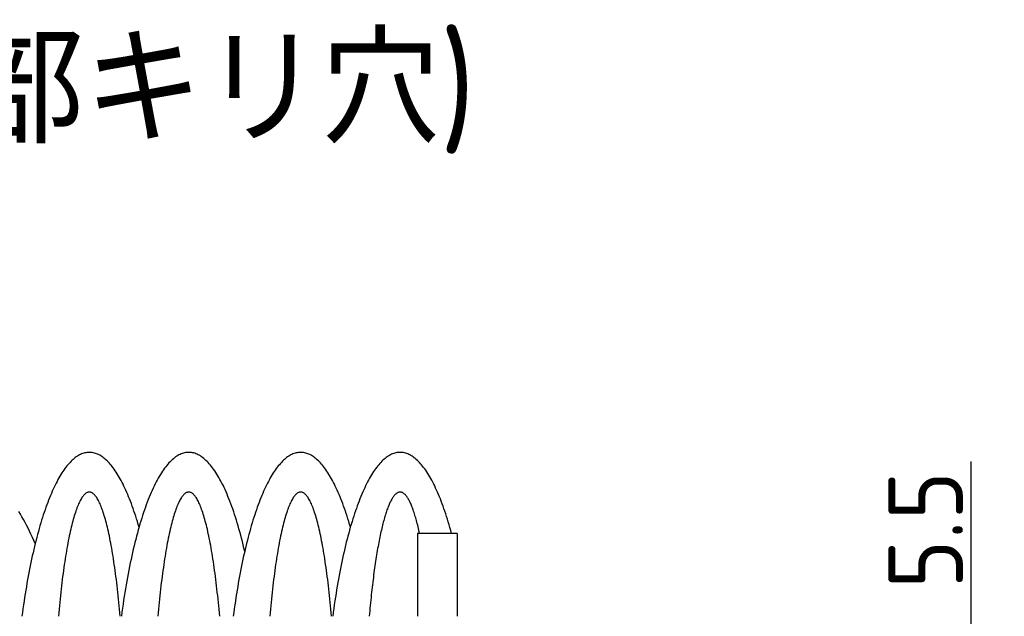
# Model space of a CAD drawing. Extents: x -73 to 309, y 149 to 285.
# Tile 10 of 11: x 158 to 217, y 249 to 285. Entities that reach past the tile are written whole.
import ezdxf

# ---------------------------------------------------------------- set-up
doc = ezdxf.new("R2010")
doc.units = 0
doc.header["$LTSCALE"] = 0.2
doc.layers.get('0').update_dxf_attribs({"linetype": 'CONTINUOUS'})
doc.layers.get('DEFPOINTS').update_dxf_attribs({"linetype": 'CONTINUOUS'})
doc.layers.add('18-0-CON', color=3, linetype='CONTINUOUS')
doc.styles.add('DIMENSION', font='isocp.shx', dxfattribs={"bigfont": 'bigfont.shx'})
doc.styles.get("Standard").update_dxf_attribs({"font": 'isocp.shx', "bigfont": 'bigfont.shx'})
doc.dimstyles.get("Standard").update_dxf_attribs({"dimtxt": 0.18, "dimasz": 0.18, "dimexe": 0.18, "dimexo": 0.0625, "dimgap": 0.09, "dimtad": 0, "dimtih": 1, "dimtoh": 1, "dimzin": 0, "dimcen": 0.09, "dimazin": 3, "dimtfac": 1, "dimtofl": 0, "dimtmove": 0, "dimatfit": 3})

# ---------------------------------------------------------------- blocks, each defined once
blk = doc.blocks.new('*U95')
at = {"color": 0}
blk.add_text('Ｄ type(取付部キリ穴)', height=6.5, dxfattribs=at).set_placement((111.479, 277.968))
blk = doc.blocks.new('_OPEN30')
at = {"color": 0, "linetype": 'BYBLOCK'}
for p, q in [((-1, 0.268), (0, 0)), ((0, 0), (-1, -0.268)), ((0, 0), (-1, 0))]:
    blk.add_line(p, q, dxfattribs=at)
blk = doc.blocks.new('*U37')
at = {"color": 0, "style": 'DIMENSION'}
blk.add_text('5.5', height=4.5, rotation=90, dxfattribs=at).set_placement((214.5, 251.082))
blk = doc.blocks.new('*D36')
at = {"color": 0}
for p, q in [((215, 246.153), (215, 258.743)), ((201.799, 243.153), (217, 243.153)), ((215, 237.653), (215, 243.153)), ((201.799, 237.653), (217, 237.653)), ((215, 234.653), (215, 231.653))]:
    blk.add_line(p, q, dxfattribs=at)
at = {"layer": 'DEFPOINTS', "color": 0}
for p in [(201.299, 243.153), (215, 243.153), (201.299, 237.653)]:
    blk.add_point(p, dxfattribs=at)
at = {"color": 0, "xscale": 3, "yscale": 3, "zscale": 3}
for p, rotation in [((215, 243.153), 270), ((215, 237.653), 90)]:
    blk.add_blockref('_OPEN30', p, dxfattribs=dict(at, rotation=rotation))
at = {"layer": '18-0-CON'}
blk.add_blockref('*U37', (0, 0), dxfattribs=at)

msp = doc.modelspace()

# ---------------------------------------------------------------- linework, layer by layer
for p, q in [((183.999, 254.403), (181.599, 254.403)), ((181.599, 254.403), (181.599, 249.403)), ((183.999, 254.403), (183.999, 249.403))]:
    msp.add_line(p, q)
for points in [[(164.799, 254.787, 0), (164.75, 254.956, 0), (164.7, 255.122, 0), (164.65, 255.286, 0), (164.599, 255.446, 0), (164.547, 255.604, 0), (164.495, 255.759, 0), (164.443, 255.91, 0), (164.39, 256.059, 0), (164.336, 256.205, 0), (164.282, 256.348, 0), (164.228, 256.487, 0), (164.173, 256.624, 0), (164.117, 256.757, 0), (164.061, 256.887, 0), (164.005, 257.014, 0), (163.948, 257.138, 0), (163.891, 257.258, 0), (163.833, 257.376, 0), (163.775, 257.49, 0), (163.717, 257.6, 0), (163.658, 257.708, 0), (163.599, 257.812, 0), (163.54, 257.912, 0), (163.48, 258.01, 0), (163.42, 258.104, 0), (163.36, 258.194, 0), (163.299, 258.281, 0), (163.238, 258.364, 0), (163.177, 258.445, 0), (163.115, 258.521, 0), (163.053, 258.594, 0), (162.991, 258.664, 0), (162.929, 258.73, 0), (162.867, 258.792, 0), (162.804, 258.851, 0), (162.741, 258.906, 0), (162.678, 258.958, 0), (162.615, 259.006, 0), (162.551, 259.051, 0), (162.488, 259.092, 0), (162.424, 259.129, 0), (162.36, 259.163, 0), (162.296, 259.193, 0), (162.232, 259.219, 0), (162.168, 259.242, 0), (162.104, 259.261, 0), (162.04, 259.277, 0), (161.976, 259.289, 0), (161.911, 259.297, 0), (161.847, 259.302, 0), (161.783, 259.302, 0), (161.718, 259.3, 0), (161.654, 259.293, 0), (161.59, 259.283, 0), (161.526, 259.269, 0), (161.461, 259.252, 0), (161.397, 259.231, 0), (161.333, 259.206, 0), (161.269, 259.178, 0), (161.205, 259.146, 0), (161.142, 259.111, 0), (161.078, 259.072, 0), (161.015, 259.029, 0), (160.951, 258.982, 0), (160.888, 258.932, 0), (160.825, 258.879, 0), (160.762, 258.822, 0), (160.7, 258.761, 0), (160.637, 258.697, 0), (160.575, 258.629, 0), (160.513, 258.558, 0), (160.452, 258.483, 0), (160.39, 258.404, 0), (160.329, 258.323, 0), (160.268, 258.237, 0), (160.208, 258.149, 0), (160.148, 258.057, 0), (160.088, 257.961, 0), (160.028, 257.862, 0), (159.969, 257.76, 0), (159.91, 257.654, 0), (159.851, 257.545, 0), (159.793, 257.433, 0), (159.735, 257.317, 0), (159.678, 257.198, 0), (159.621, 257.076, 0), (159.565, 256.95, 0), (159.508, 256.822, 0), (159.453, 256.69, 0), (159.398, 256.555, 0), (159.343, 256.417, 0), (159.289, 256.276, 0), (159.235, 256.132, 0), (159.182, 255.984, 0), (159.129, 255.834, 0), (159.076, 255.681, 0), (159.025, 255.525, 0), (158.974, 255.366, 0), (158.923, 255.203, 0), (158.873, 255.039, 0), (158.823, 254.871, 0), (158.774, 254.7, 0), (158.726, 254.527, 0), (158.678, 254.351, 0), (158.631, 254.172, 0), (158.584, 253.991, 0), (158.539, 253.807, 0), (158.493, 253.62, 0), (158.449, 253.431, 0), (158.405, 253.239, 0), (158.361, 253.045, 0), (158.318, 252.849, 0), (158.276, 252.65, 0), (158.235, 252.448, 0), (158.194, 252.244, 0), (158.155, 252.038, 0), (158.115, 251.83, 0), (158.077, 251.62, 0), (158.039, 251.407, 0), (158.002, 251.192, 0), (157.965, 250.975, 0), (157.93, 250.757, 0), (157.895, 250.536, 0), (157.861, 250.313, 0), (157.828, 250.088, 0), (157.795, 249.861, 0), (157.763, 249.633, 0), (157.732, 249.403, 0)], [(171.174, 253.324, 0), (171.127, 253.527, 0), (171.079, 253.727, 0), (171.031, 253.923, 0), (170.981, 254.117, 0), (170.931, 254.308, 0), (170.881, 254.496, 0), (170.829, 254.68, 0), (170.777, 254.862, 0), (170.725, 255.04, 0), (170.671, 255.215, 0), (170.618, 255.387, 0), (170.563, 255.556, 0), (170.508, 255.721, 0), (170.452, 255.883, 0), (170.396, 256.042, 0), (170.339, 256.197, 0), (170.282, 256.349, 0), (170.224, 256.497, 0), (170.165, 256.642, 0), (170.106, 256.783, 0), (170.047, 256.92, 0), (169.987, 257.054, 0), (169.926, 257.185, 0), (169.865, 257.312, 0), (169.804, 257.434, 0), (169.742, 257.554, 0), (169.68, 257.669, 0), (169.617, 257.781, 0), (169.554, 257.889, 0), (169.491, 257.993, 0), (169.427, 258.093, 0), (169.363, 258.19, 0), (169.298, 258.282, 0), (169.233, 258.371, 0), (169.168, 258.456, 0), (169.103, 258.536, 0), (169.037, 258.613, 0), (168.971, 258.686, 0), (168.904, 258.755, 0), (168.838, 258.819, 0), (168.771, 258.88, 0), (168.704, 258.937, 0), (168.637, 258.99, 0), (168.57, 259.038, 0), (168.502, 259.083, 0), (168.435, 259.123, 0), (168.367, 259.16, 0), (168.299, 259.192, 0), (168.231, 259.22, 0), (168.163, 259.244, 0), (168.095, 259.264, 0), (168.026, 259.28, 0), (167.958, 259.291, 0), (167.89, 259.299, 0), (167.821, 259.302, 0), (167.753, 259.302, 0), (167.685, 259.297, 0), (167.616, 259.288, 0), (167.548, 259.275, 0), (167.48, 259.257, 0), (167.411, 259.236, 0), (167.343, 259.211, 0), (167.275, 259.181, 0), (167.207, 259.147, 0), (167.14, 259.11, 0), (167.072, 259.068, 0), (167.005, 259.022, 0), (166.937, 258.972, 0), (166.87, 258.918, 0), (166.803, 258.859, 0), (166.737, 258.797, 0), (166.67, 258.731, 0), (166.604, 258.661, 0), (166.538, 258.587, 0), (166.473, 258.509, 0), (166.407, 258.426, 0), (166.342, 258.34, 0), (166.277, 258.25, 0), (166.213, 258.157, 0), (166.149, 258.059, 0), (166.085, 257.957, 0), (166.022, 257.852, 0), (165.959, 257.742, 0), (165.896, 257.629, 0), (165.834, 257.513, 0), (165.773, 257.392, 0), (165.711, 257.268, 0), (165.651, 257.14, 0), (165.59, 257.008, 0), (165.531, 256.873, 0), (165.471, 256.734, 0), (165.412, 256.592, 0), (165.354, 256.446, 0), (165.296, 256.296, 0), (165.239, 256.143, 0), (165.182, 255.987, 0), (165.126, 255.827, 0), (165.071, 255.664, 0), (165.016, 255.497, 0), (164.962, 255.328, 0), (164.908, 255.154, 0), (164.855, 254.978, 0), (164.802, 254.799, 0), (164.751, 254.616, 0), (164.7, 254.43, 0), (164.649, 254.242, 0), (164.599, 254.05, 0), (164.55, 253.855, 0), (164.502, 253.657, 0), (164.454, 253.457, 0), (164.408, 253.253, 0), (164.362, 253.047, 0), (164.316, 252.838, 0), (164.272, 252.626, 0), (164.228, 252.411, 0), (164.185, 252.194, 0), (164.142, 251.975, 0), (164.101, 251.753, 0), (164.06, 251.528, 0), (164.02, 251.301, 0), (163.981, 251.071, 0), (163.943, 250.84, 0), (163.906, 250.605, 0), (163.869, 250.369, 0), (163.834, 250.131, 0), (163.799, 249.89, 0), (163.765, 249.647, 0), (163.732, 249.403, 0)], [(177.549, 254.787, 0), (177.5, 254.956, 0), (177.45, 255.122, 0), (177.4, 255.286, 0), (177.349, 255.446, 0), (177.297, 255.604, 0), (177.245, 255.759, 0), (177.193, 255.91, 0), (177.14, 256.059, 0), (177.086, 256.205, 0), (177.032, 256.348, 0), (176.978, 256.487, 0), (176.923, 256.624, 0), (176.867, 256.757, 0), (176.811, 256.887, 0), (176.755, 257.014, 0), (176.698, 257.138, 0), (176.641, 257.258, 0), (176.584, 257.376, 0), (176.526, 257.49, 0), (176.467, 257.6, 0), (176.409, 257.708, 0), (176.349, 257.812, 0), (176.29, 257.912, 0), (176.23, 258.01, 0), (176.17, 258.104, 0), (176.11, 258.194, 0), (176.049, 258.281, 0), (175.988, 258.364, 0), (175.927, 258.445, 0), (175.865, 258.521, 0), (175.804, 258.594, 0), (175.741, 258.664, 0), (175.679, 258.73, 0), (175.617, 258.792, 0), (175.554, 258.851, 0), (175.491, 258.906, 0), (175.428, 258.958, 0), (175.365, 259.006, 0), (175.301, 259.051, 0), (175.238, 259.092, 0), (175.174, 259.129, 0), (175.11, 259.163, 0), (175.047, 259.193, 0), (174.983, 259.219, 0), (174.918, 259.242, 0), (174.854, 259.261, 0), (174.79, 259.277, 0), (174.726, 259.289, 0), (174.662, 259.297, 0), (174.597, 259.302, 0), (174.533, 259.302, 0), (174.469, 259.3, 0), (174.404, 259.293, 0), (174.34, 259.283, 0), (174.276, 259.269, 0), (174.212, 259.252, 0), (174.147, 259.231, 0), (174.083, 259.206, 0), (174.019, 259.178, 0), (173.956, 259.146, 0), (173.892, 259.111, 0), (173.828, 259.072, 0), (173.765, 259.029, 0), (173.701, 258.982, 0), (173.638, 258.932, 0), (173.575, 258.879, 0), (173.513, 258.822, 0), (173.45, 258.761, 0), (173.388, 258.697, 0), (173.325, 258.629, 0), (173.264, 258.558, 0), (173.202, 258.483, 0), (173.14, 258.404, 0), (173.079, 258.323, 0), (173.019, 258.237, 0), (172.958, 258.149, 0), (172.898, 258.057, 0), (172.838, 257.961, 0), (172.778, 257.862, 0), (172.719, 257.76, 0), (172.66, 257.654, 0), (172.602, 257.545, 0), (172.543, 257.433, 0), (172.486, 257.317, 0), (172.428, 257.198, 0), (172.371, 257.076, 0), (172.315, 256.95, 0), (172.259, 256.822, 0), (172.203, 256.69, 0), (172.148, 256.555, 0), (172.093, 256.417, 0), (172.039, 256.276, 0), (171.985, 256.132, 0), (171.932, 255.984, 0), (171.879, 255.834, 0), (171.827, 255.681, 0), (171.775, 255.525, 0), (171.724, 255.366, 0), (171.673, 255.203, 0), (171.623, 255.039, 0), (171.573, 254.871, 0), (171.525, 254.7, 0), (171.476, 254.527, 0), (171.428, 254.351, 0), (171.381, 254.172, 0), (171.335, 253.991, 0), (171.289, 253.807, 0), (171.243, 253.62, 0), (171.199, 253.431, 0), (171.155, 253.239, 0), (171.111, 253.045, 0), (171.069, 252.849, 0), (171.027, 252.65, 0), (170.985, 252.448, 0), (170.945, 252.244, 0), (170.905, 252.038, 0), (170.865, 251.83, 0), (170.827, 251.62, 0), (170.789, 251.407, 0), (170.752, 251.192, 0), (170.716, 250.975, 0), (170.68, 250.757, 0), (170.645, 250.536, 0), (170.611, 250.313, 0), (170.578, 250.088, 0), (170.545, 249.861, 0), (170.513, 249.633, 0), (170.482, 249.403, 0)], [(183.656, 254.403, 0), (183.607, 254.581, 0), (183.558, 254.756, 0), (183.508, 254.929, 0), (183.457, 255.098, 0), (183.406, 255.265, 0), (183.354, 255.429, 0), (183.302, 255.589, 0), (183.249, 255.747, 0), (183.196, 255.902, 0), (183.142, 256.053, 0), (183.088, 256.201, 0), (183.033, 256.347, 0), (182.977, 256.489, 0), (182.921, 256.627, 0), (182.865, 256.763, 0), (182.808, 256.895, 0), (182.751, 257.024, 0), (182.693, 257.15, 0), (182.635, 257.272, 0), (182.576, 257.391, 0), (182.517, 257.506, 0), (182.458, 257.619, 0), (182.398, 257.727, 0), (182.338, 257.832, 0), (182.277, 257.934, 0), (182.216, 258.032, 0), (182.155, 258.127, 0), (182.093, 258.218, 0), (182.032, 258.305, 0), (181.969, 258.389, 0), (181.907, 258.47, 0), (181.844, 258.546, 0), (181.781, 258.619, 0), (181.718, 258.689, 0), (181.655, 258.755, 0), (181.591, 258.817, 0), (181.527, 258.875, 0), (181.463, 258.93, 0), (181.399, 258.981, 0), (181.335, 259.028, 0), (181.27, 259.072, 0), (181.205, 259.111, 0), (181.14, 259.147, 0), (181.076, 259.18, 0), (181.01, 259.208, 0), (180.945, 259.233, 0), (180.88, 259.254, 0), (180.815, 259.271, 0), (180.749, 259.285, 0), (180.684, 259.294, 0), (180.619, 259.3, 0), (180.553, 259.303, 0), (180.488, 259.301, 0), (180.422, 259.295, 0), (180.357, 259.286, 0), (180.292, 259.273, 0), (180.226, 259.256, 0), (180.161, 259.236, 0), (180.096, 259.212, 0), (180.031, 259.183, 0), (179.966, 259.152, 0), (179.901, 259.116, 0), (179.836, 259.077, 0), (179.772, 259.033, 0), (179.707, 258.987, 0), (179.643, 258.936, 0), (179.579, 258.882, 0), (179.515, 258.824, 0), (179.451, 258.762, 0), (179.388, 258.697, 0), (179.325, 258.628, 0), (179.262, 258.555, 0), (179.199, 258.479, 0), (179.136, 258.399, 0), (179.074, 258.316, 0), (179.012, 258.229, 0), (178.951, 258.138, 0), (178.89, 258.044, 0), (178.829, 257.946, 0), (178.768, 257.845, 0), (178.708, 257.74, 0), (178.648, 257.632, 0), (178.589, 257.52, 0), (178.53, 257.405, 0), (178.471, 257.287, 0), (178.413, 257.165, 0), (178.355, 257.04, 0), (178.297, 256.911, 0), (178.24, 256.779, 0), (178.184, 256.644, 0), (178.128, 256.506, 0), (178.073, 256.364, 0), (178.017, 256.219, 0), (177.963, 256.071, 0), (177.909, 255.92, 0), (177.856, 255.766, 0), (177.803, 255.609, 0), (177.75, 255.448, 0), (177.698, 255.285, 0), (177.647, 255.119, 0), (177.597, 254.95, 0), (177.546, 254.777, 0), (177.497, 254.602, 0), (177.448, 254.424, 0), (177.4, 254.244, 0), (177.352, 254.06, 0), (177.305, 253.874, 0), (177.259, 253.685, 0), (177.213, 253.494, 0), (177.168, 253.299, 0), (177.124, 253.103, 0), (177.08, 252.903, 0), (177.037, 252.701, 0), (176.995, 252.497, 0), (176.954, 252.29, 0), (176.913, 252.081, 0), (176.873, 251.87, 0), (176.834, 251.656, 0), (176.795, 251.44, 0), (176.757, 251.222, 0), (176.72, 251.002, 0), (176.684, 250.779, 0), (176.648, 250.555, 0), (176.613, 250.328, 0), (176.579, 250.1, 0), (176.546, 249.869, 0), (176.514, 249.637, 0), (176.482, 249.403, 0)], [(163.664, 249.403, 0), (163.645, 249.616, 0), (163.625, 249.828, 0), (163.605, 250.037, 0), (163.585, 250.244, 0), (163.564, 250.448, 0), (163.543, 250.65, 0), (163.521, 250.85, 0), (163.499, 251.047, 0), (163.477, 251.241, 0), (163.454, 251.433, 0), (163.43, 251.622, 0), (163.407, 251.809, 0), (163.383, 251.993, 0), (163.358, 252.174, 0), (163.333, 252.352, 0), (163.308, 252.527, 0), (163.283, 252.699, 0), (163.257, 252.869, 0), (163.23, 253.035, 0), (163.204, 253.198, 0), (163.177, 253.359, 0), (163.149, 253.516, 0), (163.122, 253.67, 0), (163.094, 253.82, 0), (163.066, 253.968, 0), (163.037, 254.112, 0), (163.008, 254.253, 0), (162.979, 254.391, 0), (162.95, 254.525, 0), (162.92, 254.656, 0), (162.89, 254.783, 0), (162.86, 254.907, 0), (162.829, 255.027, 0), (162.798, 255.144, 0), (162.767, 255.257, 0), (162.736, 255.367, 0), (162.705, 255.473, 0), (162.673, 255.576, 0), (162.641, 255.675, 0), (162.609, 255.77, 0), (162.577, 255.861, 0), (162.544, 255.949, 0), (162.512, 256.033, 0), (162.479, 256.113, 0), (162.446, 256.19, 0), (162.413, 256.262, 0), (162.38, 256.331, 0), (162.346, 256.396, 0), (162.313, 256.457, 0), (162.279, 256.514, 0), (162.245, 256.567, 0), (162.211, 256.617, 0), (162.177, 256.662, 0), (162.143, 256.704, 0), (162.109, 256.742, 0), (162.075, 256.775, 0), (162.04, 256.805, 0), (162.006, 256.831, 0), (161.972, 256.853, 0), (161.937, 256.871, 0), (161.903, 256.885, 0), (161.868, 256.895, 0), (161.834, 256.901, 0), (161.799, 256.903, 0), (161.764, 256.901, 0), (161.73, 256.895, 0), (161.695, 256.885, 0), (161.661, 256.871, 0), (161.626, 256.853, 0), (161.592, 256.831, 0), (161.558, 256.805, 0), (161.523, 256.775, 0), (161.489, 256.742, 0), (161.455, 256.704, 0), (161.421, 256.662, 0), (161.387, 256.617, 0), (161.353, 256.567, 0), (161.319, 256.514, 0), (161.285, 256.457, 0), (161.252, 256.396, 0), (161.218, 256.331, 0), (161.185, 256.262, 0), (161.152, 256.19, 0), (161.119, 256.113, 0), (161.086, 256.033, 0), (161.054, 255.949, 0), (161.021, 255.861, 0), (160.989, 255.77, 0), (160.957, 255.675, 0), (160.925, 255.576, 0), (160.893, 255.473, 0), (160.862, 255.367, 0), (160.831, 255.257, 0), (160.8, 255.144, 0), (160.769, 255.027, 0), (160.738, 254.907, 0), (160.708, 254.783, 0), (160.678, 254.656, 0), (160.648, 254.525, 0), (160.619, 254.391, 0), (160.59, 254.253, 0), (160.561, 254.112, 0), (160.532, 253.968, 0), (160.504, 253.82, 0), (160.476, 253.67, 0), (160.449, 253.516, 0), (160.421, 253.359, 0), (160.394, 253.198, 0), (160.368, 253.035, 0), (160.341, 252.869, 0), (160.315, 252.699, 0), (160.29, 252.527, 0), (160.265, 252.352, 0), (160.24, 252.174, 0), (160.215, 251.993, 0), (160.191, 251.809, 0), (160.168, 251.622, 0), (160.144, 251.433, 0), (160.121, 251.241, 0), (160.099, 251.047, 0), (160.077, 250.85, 0), (160.055, 250.65, 0), (160.034, 250.448, 0), (160.013, 250.244, 0), (159.993, 250.037, 0), (159.973, 249.828, 0), (159.953, 249.616, 0), (159.934, 249.403, 0)], [(169.664, 249.403, 0), (169.645, 249.616, 0), (169.625, 249.828, 0), (169.605, 250.037, 0), (169.585, 250.244, 0), (169.564, 250.448, 0), (169.543, 250.65, 0), (169.521, 250.85, 0), (169.499, 251.047, 0), (169.477, 251.241, 0), (169.454, 251.433, 0), (169.43, 251.622, 0), (169.407, 251.809, 0), (169.383, 251.993, 0), (169.358, 252.174, 0), (169.333, 252.352, 0), (169.308, 252.527, 0), (169.283, 252.699, 0), (169.257, 252.869, 0), (169.23, 253.035, 0), (169.204, 253.198, 0), (169.177, 253.359, 0), (169.149, 253.516, 0), (169.122, 253.67, 0), (169.094, 253.82, 0), (169.066, 253.968, 0), (169.037, 254.112, 0), (169.008, 254.253, 0), (168.979, 254.391, 0), (168.95, 254.525, 0), (168.92, 254.656, 0), (168.89, 254.783, 0), (168.86, 254.907, 0), (168.829, 255.027, 0), (168.798, 255.144, 0), (168.767, 255.257, 0), (168.736, 255.367, 0), (168.705, 255.473, 0), (168.673, 255.576, 0), (168.641, 255.675, 0), (168.609, 255.77, 0), (168.577, 255.861, 0), (168.544, 255.949, 0), (168.512, 256.033, 0), (168.479, 256.113, 0), (168.446, 256.19, 0), (168.413, 256.262, 0), (168.38, 256.331, 0), (168.346, 256.396, 0), (168.313, 256.457, 0), (168.279, 256.514, 0), (168.245, 256.567, 0), (168.211, 256.617, 0), (168.177, 256.662, 0), (168.143, 256.704, 0), (168.109, 256.742, 0), (168.075, 256.775, 0), (168.04, 256.805, 0), (168.006, 256.831, 0), (167.972, 256.853, 0), (167.937, 256.871, 0), (167.903, 256.885, 0), (167.868, 256.895, 0), (167.834, 256.901, 0), (167.799, 256.903, 0), (167.764, 256.901, 0), (167.73, 256.895, 0), (167.695, 256.885, 0), (167.661, 256.871, 0), (167.626, 256.853, 0), (167.592, 256.831, 0), (167.558, 256.805, 0), (167.523, 256.775, 0), (167.489, 256.742, 0), (167.455, 256.704, 0), (167.421, 256.662, 0), (167.387, 256.617, 0), (167.353, 256.567, 0), (167.319, 256.514, 0), (167.285, 256.457, 0), (167.252, 256.396, 0), (167.218, 256.331, 0), (167.185, 256.262, 0), (167.152, 256.19, 0), (167.119, 256.113, 0), (167.086, 256.033, 0), (167.054, 255.949, 0), (167.021, 255.861, 0), (166.989, 255.77, 0), (166.957, 255.675, 0), (166.925, 255.576, 0), (166.893, 255.473, 0), (166.862, 255.367, 0), (166.831, 255.257, 0), (166.8, 255.144, 0), (166.769, 255.027, 0), (166.738, 254.907, 0), (166.708, 254.783, 0), (166.678, 254.656, 0), (166.648, 254.525, 0), (166.619, 254.391, 0), (166.59, 254.253, 0), (166.561, 254.112, 0), (166.532, 253.968, 0), (166.504, 253.82, 0), (166.476, 253.67, 0), (166.449, 253.516, 0), (166.421, 253.359, 0), (166.394, 253.198, 0), (166.368, 253.035, 0), (166.341, 252.869, 0), (166.315, 252.699, 0), (166.29, 252.527, 0), (166.265, 252.352, 0), (166.24, 252.174, 0), (166.215, 251.993, 0), (166.191, 251.809, 0), (166.168, 251.622, 0), (166.144, 251.433, 0), (166.121, 251.241, 0), (166.099, 251.047, 0), (166.077, 250.85, 0), (166.055, 250.65, 0), (166.034, 250.448, 0), (166.013, 250.244, 0), (165.993, 250.037, 0), (165.973, 249.828, 0), (165.953, 249.616, 0), (165.934, 249.403, 0)], [(176.414, 249.403, 0), (176.395, 249.616, 0), (176.375, 249.828, 0), (176.355, 250.037, 0), (176.335, 250.244, 0), (176.314, 250.448, 0), (176.293, 250.65, 0), (176.271, 250.85, 0), (176.249, 251.047, 0), (176.227, 251.241, 0), (176.204, 251.433, 0), (176.181, 251.622, 0), (176.157, 251.809, 0), (176.133, 251.993, 0), (176.108, 252.174, 0), (176.083, 252.352, 0), (176.058, 252.527, 0), (176.033, 252.699, 0), (176.007, 252.869, 0), (175.98, 253.035, 0), (175.954, 253.198, 0), (175.927, 253.359, 0), (175.9, 253.516, 0), (175.872, 253.67, 0), (175.844, 253.82, 0), (175.816, 253.968, 0), (175.787, 254.112, 0), (175.758, 254.253, 0), (175.729, 254.391, 0), (175.7, 254.525, 0), (175.67, 254.656, 0), (175.64, 254.783, 0), (175.61, 254.907, 0), (175.579, 255.027, 0), (175.549, 255.144, 0), (175.518, 255.257, 0), (175.486, 255.367, 0), (175.455, 255.473, 0), (175.423, 255.576, 0), (175.391, 255.675, 0), (175.359, 255.77, 0), (175.327, 255.861, 0), (175.295, 255.949, 0), (175.262, 256.033, 0), (175.229, 256.113, 0), (175.196, 256.19, 0), (175.163, 256.262, 0), (175.13, 256.331, 0), (175.096, 256.396, 0), (175.063, 256.457, 0), (175.029, 256.514, 0), (174.995, 256.567, 0), (174.961, 256.617, 0), (174.927, 256.662, 0), (174.893, 256.704, 0), (174.859, 256.742, 0), (174.825, 256.775, 0), (174.791, 256.805, 0), (174.756, 256.831, 0), (174.722, 256.853, 0), (174.687, 256.871, 0), (174.653, 256.885, 0), (174.618, 256.895, 0), (174.584, 256.901, 0), (174.549, 256.903, 0), (174.515, 256.901, 0), (174.48, 256.895, 0), (174.446, 256.885, 0), (174.411, 256.871, 0), (174.377, 256.853, 0), (174.342, 256.831, 0), (174.308, 256.805, 0), (174.273, 256.775, 0), (174.239, 256.742, 0), (174.205, 256.704, 0), (174.171, 256.662, 0), (174.137, 256.617, 0), (174.103, 256.567, 0), (174.069, 256.514, 0), (174.036, 256.457, 0), (174.002, 256.396, 0), (173.969, 256.331, 0), (173.935, 256.262, 0), (173.902, 256.19, 0), (173.869, 256.113, 0), (173.836, 256.033, 0), (173.804, 255.949, 0), (173.771, 255.861, 0), (173.739, 255.77, 0), (173.707, 255.675, 0), (173.675, 255.576, 0), (173.643, 255.473, 0), (173.612, 255.367, 0), (173.581, 255.257, 0), (173.55, 255.144, 0), (173.519, 255.027, 0), (173.488, 254.907, 0), (173.458, 254.783, 0), (173.428, 254.656, 0), (173.399, 254.525, 0), (173.369, 254.391, 0), (173.34, 254.253, 0), (173.311, 254.112, 0), (173.283, 253.968, 0), (173.254, 253.82, 0), (173.226, 253.67, 0), (173.199, 253.516, 0), (173.171, 253.359, 0), (173.144, 253.198, 0), (173.118, 253.035, 0), (173.092, 252.869, 0), (173.066, 252.699, 0), (173.04, 252.527, 0), (173.015, 252.352, 0), (172.99, 252.174, 0), (172.966, 251.993, 0), (172.942, 251.809, 0), (172.918, 251.622, 0), (172.895, 251.433, 0), (172.872, 251.241, 0), (172.849, 251.047, 0), (172.827, 250.85, 0), (172.805, 250.65, 0), (172.784, 250.448, 0), (172.763, 250.244, 0), (172.743, 250.037, 0), (172.723, 249.828, 0), (172.703, 249.616, 0), (172.684, 249.403, 0)], [(181.727, 254.403, 0), (181.704, 254.507, 0), (181.681, 254.61, 0), (181.657, 254.711, 0), (181.634, 254.809, 0), (181.61, 254.906, 0), (181.586, 255, 0), (181.562, 255.092, 0), (181.538, 255.182, 0), (181.514, 255.27, 0), (181.49, 255.356, 0), (181.465, 255.439, 0), (181.441, 255.52, 0), (181.416, 255.599, 0), (181.391, 255.676, 0), (181.366, 255.751, 0), (181.341, 255.823, 0), (181.315, 255.893, 0), (181.29, 255.961, 0), (181.265, 256.026, 0), (181.239, 256.089, 0), (181.213, 256.15, 0), (181.188, 256.209, 0), (181.162, 256.265, 0), (181.136, 256.319, 0), (181.11, 256.37, 0), (181.083, 256.42, 0), (181.057, 256.467, 0), (181.031, 256.511, 0), (181.005, 256.553, 0), (180.978, 256.593, 0), (180.952, 256.63, 0), (180.925, 256.665, 0), (180.899, 256.698, 0), (180.872, 256.728, 0), (180.845, 256.756, 0), (180.818, 256.781, 0), (180.792, 256.804, 0), (180.765, 256.825, 0), (180.738, 256.843, 0), (180.711, 256.859, 0), (180.684, 256.872, 0), (180.657, 256.883, 0), (180.63, 256.892, 0), (180.603, 256.898, 0), (180.576, 256.901, 0), (180.549, 256.903, 0), (180.522, 256.901, 0), (180.495, 256.898, 0), (180.468, 256.892, 0), (180.442, 256.883, 0), (180.415, 256.872, 0), (180.388, 256.859, 0), (180.361, 256.843, 0), (180.334, 256.825, 0), (180.307, 256.805, 0), (180.28, 256.782, 0), (180.254, 256.756, 0), (180.227, 256.729, 0), (180.2, 256.698, 0), (180.174, 256.666, 0), (180.147, 256.631, 0), (180.121, 256.593, 0), (180.094, 256.554, 0), (180.068, 256.512, 0), (180.041, 256.467, 0), (180.015, 256.42, 0), (179.989, 256.371, 0), (179.963, 256.32, 0), (179.937, 256.266, 0), (179.911, 256.21, 0), (179.885, 256.151, 0), (179.86, 256.09, 0), (179.834, 256.027, 0), (179.809, 255.962, 0), (179.783, 255.894, 0), (179.758, 255.824, 0), (179.733, 255.752, 0), (179.708, 255.677, 0), (179.683, 255.601, 0), (179.658, 255.522, 0), (179.634, 255.44, 0), (179.609, 255.357, 0), (179.585, 255.271, 0), (179.56, 255.184, 0), (179.536, 255.094, 0), (179.512, 255.001, 0), (179.489, 254.907, 0), (179.465, 254.811, 0), (179.441, 254.712, 0), (179.418, 254.612, 0), (179.395, 254.509, 0), (179.372, 254.404, 0), (179.349, 254.297, 0), (179.327, 254.188, 0), (179.304, 254.078, 0), (179.282, 253.965, 0), (179.26, 253.85, 0), (179.238, 253.733, 0), (179.216, 253.614, 0), (179.195, 253.493, 0), (179.173, 253.37, 0), (179.152, 253.246, 0), (179.132, 253.119, 0), (179.111, 252.991, 0), (179.09, 252.861, 0), (179.07, 252.729, 0), (179.05, 252.595, 0), (179.03, 252.459, 0), (179.011, 252.322, 0), (178.991, 252.183, 0), (178.972, 252.042, 0), (178.953, 251.899, 0), (178.935, 251.755, 0), (178.916, 251.609, 0), (178.898, 251.461, 0), (178.88, 251.312, 0), (178.862, 251.161, 0), (178.845, 251.009, 0), (178.828, 250.855, 0), (178.811, 250.699, 0), (178.794, 250.542, 0), (178.778, 250.384, 0), (178.761, 250.224, 0), (178.745, 250.062, 0), (178.73, 249.899, 0), (178.714, 249.735, 0), (178.699, 249.569, 0), (178.684, 249.403, 0)], [(158.534, 253.79, 0), (158.45, 253.982, 0), (158.365, 254.171, 0), (158.278, 254.358, 0), (158.191, 254.541, 0), (158.102, 254.722, 0), (158.012, 254.9, 0), (157.921, 255.074, 0), (157.829, 255.246, 0), (157.736, 255.414, 0), (157.641, 255.579, 0), (157.546, 255.741, 0)]]:
    msp.add_polyline3d(points)

# ---------------------------------------------------------------- block references
msp.add_blockref('*U95', (0, 0))

# ---------------------------------------------------------------- dimensions: what is measured, and where the dimension line sits
at = {"color": 0}
dim = msp.add_linear_dim(base=(215, 243.153), p1=(201.299, 237.653), p2=(201.299, 243.153), angle=90, dimstyle='Standard', override={"dimscale": 1, "dimclrd": 0, "dimclre": 0, "dimclrt": 0, "dimtol": 0, "dimtp": 0.1, "dimtm": 0}, dxfattribs=at)
dim.commit()
dim.dimension.update_dxf_attribs({"geometry": '*D36', "text_midpoint": (215, 255), "dimtype": 128})

doc.saveas('drawing.dxf')
